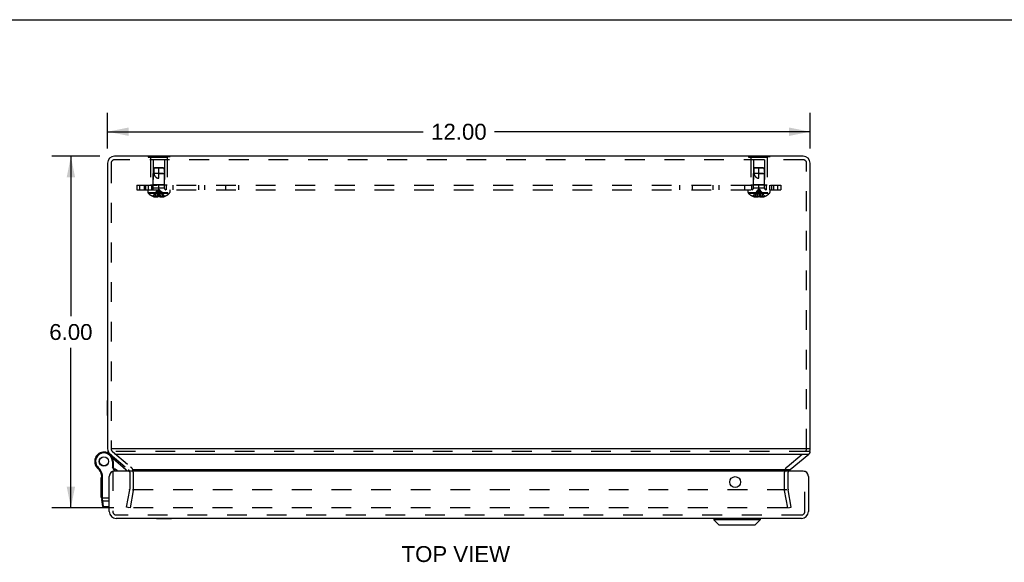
# Model space of a CAD drawing. Header units: inches. Extents: x 0 to 61.5, y 0 to 39.8.
# Tile 8 of 9: x 13.9 to 30.7, y 30.5 to 39.8. Entities that reach past the tile are written whole.
import ezdxf

# ---------------------------------------------------------------- set-up
doc = ezdxf.new("R2010")
doc.units = ezdxf.units.IN
doc.header["$LTSCALE"] = 3.382261
doc.header["$MEASUREMENT"] = 0
doc.linetypes.add('HIDDEN', pattern=[0.2, 0.1, -0.1])
doc.layers.get('0').update_dxf_attribs({"linetype": 'CONTINUOUS'})
for name, color, linetype in [('DEFAULT_2', 8, 'HIDDEN'), ('DIMENSIONS', 7, 'CONTINUOUS'), ('DOOR_ASSEMBLY', 7, 'CONTINUOUS'), ('SUBPANEL', 7, 'CONTINUOUS')]:
    doc.layers.add(name, color=color, linetype=linetype)
doc.styles.get("Standard").update_dxf_attribs({"font": 'arial.ttf'})
doc.dimstyles.new('DIMSTYLE_1', dxfattribs={"dimtxt": 0.271304, "dimasz": 0.361739, "dimexe": 0.09, "dimexo": 0.07, "dimgap": 0.0375, "dimtad": 0, "dimtih": 1, "dimtoh": 1, "dimzin": 4, "dimdsep": 46, "dimtxsty": 'Standard', "dimblk": '_FILLED', "dimblk1": '_FILLED', "dimblk2": '_FILLED', "dimcen": 0.09, "dimadec": 3, "dimazin": 1, "dimtfac": 1, "dimtdec": 3, "dimtofl": 0, "dimtmove": 0, "dimatfit": 3, "dimldrblk": '_FILLED', "dimfxl": 0, "dimtolj": 1, "dimtzin": 4, "dimarcsym": 0})

# ---------------------------------------------------------------- blocks, each defined once
blk = doc.blocks.new('_FILLED')
at = {"color": 0, "linetype": 'ByBlock'}
blk.add_solid([(0, 0), (-1, 0.2), (-1, -0.2)], dxfattribs=at)
blk = doc.blocks.new('*D11')
at = {"layer": 'DIMENSIONS', "color": 2, "linetype": 'Continuous'}
for p, q in [((15.299, 37.46), (14.48, 37.46)), ((14.805, 37.46), (14.805, 34.731)), ((14.805, 31.459), (14.805, 34.188)), ((15.538, 31.459), (14.48, 31.459))]:
    blk.add_line(p, q, dxfattribs=at)
at = {"layer": 'DIMENSIONS', "color": 2, "linetype": 'Continuous', "xscale": 0.3617391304, "yscale": 0.3617391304, "zscale": 0.3617391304}
for p, rotation in [((14.805, 37.46), 90), ((14.805, 31.459), 270)]:
    blk.add_blockref('_FILLED', p, dxfattribs=dict(at, rotation=rotation))
at = {"layer": 'DIMENSIONS', "color": 2, "linetype": 'Continuous', "insert": (14.805, 34.595), "char_height": 0.2713, "width": 0.73726, "attachment_point": 2, "line_spacing_factor": 0.9}
blk.add_mtext('6.00', dxfattribs=at)
blk = doc.blocks.new('*D12')
at = {"layer": 'DIMENSIONS', "color": 2, "linetype": 'Continuous'}
for p, q in [((15.432, 37.593), (15.432, 38.204)), ((27.432, 37.593), (27.432, 38.204)), ((15.432, 37.879), (20.822, 37.879)), ((27.432, 37.879), (22.041, 37.879))]:
    blk.add_line(p, q, dxfattribs=at)
at = {"layer": 'DIMENSIONS', "color": 2, "linetype": 'Continuous', "xscale": 0.3617391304, "yscale": 0.3617391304, "zscale": 0.3617391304, "rotation": 180}
blk.add_blockref('_FILLED', (15.432, 37.879), dxfattribs=at)
at = {"layer": 'DIMENSIONS', "color": 2, "linetype": 'Continuous', "xscale": 0.3617391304, "yscale": 0.3617391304, "zscale": 0.3617391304}
blk.add_blockref('_FILLED', (27.432, 37.879), dxfattribs=at)
at = {"layer": 'DIMENSIONS', "color": 2, "linetype": 'Continuous', "insert": (21.432, 38.014), "char_height": 0.2713, "width": 0.94805, "attachment_point": 2, "line_spacing_factor": 0.9}
blk.add_mtext('12.00', dxfattribs=at)

msp = doc.modelspace()

# ---------------------------------------------------------------- linework, layer by layer
at = {"color": 7, "linetype": 'Continuous'}
for p, q in [((0, 39.791), (61.496, 39.791)), ((16.127, 37.464), (16.127, 37.46)), ((16.127, 37.464), (16.487, 37.464)), ((16.217, 37.464), (16.217, 37.46)), ((16.397, 37.464), (16.397, 37.46)), ((16.487, 37.464), (16.487, 37.46)), ((26.377, 37.464), (26.737, 37.464)), ((26.377, 37.464), (26.377, 37.46)), ((26.467, 37.464), (26.467, 37.46)), ((26.647, 37.464), (26.647, 37.46)), ((26.737, 37.464), (26.737, 37.46)), ((15.428, 33.033), (15.428, 33.289)), ((15.428, 33.289), (15.432, 33.289)), ((15.428, 33.033), (15.432, 33.033)), ((15.501, 32.466), (15.492, 32.466)), ((27.432, 32.466), (27.411, 32.466)), ((15.437, 32.432), (15.437, 32.405)), ((27.427, 32.405), (27.427, 32.436))]:
    msp.add_line(p, q, dxfattribs=at)
at = {"color": 3, "linetype": 'Continuous'}
for p, q in [((15.432, 37.34), (15.432, 32.466)), ((27.312, 37.46), (15.552, 37.46)), ((27.432, 32.466), (27.432, 37.34)), ((27.411, 32.466), (15.501, 32.466)), ((15.553, 32.375), (27.411, 32.375)), ((27.093, 32.112), (27.411, 32.375)), ((15.861, 32.112), (27.093, 32.112))]:
    msp.add_line(p, q, dxfattribs=at)
for points in [[(15.437, 32.405), (15.437, 32.403), (15.437, 32.4), (15.438, 32.398), (15.438, 32.395), (15.439, 32.393), (15.44, 32.391)], [(27.411, 32.375), (27.413, 32.377), (27.415, 32.379), (27.417, 32.382), (27.418, 32.384), (27.42, 32.387), (27.422, 32.389)], [(27.422, 32.423), (27.423, 32.421), (27.424, 32.419), (27.425, 32.416), (27.426, 32.414), (27.426, 32.411), (27.427, 32.408), (27.427, 32.406), (27.427, 32.405)], [(27.427, 32.405), (27.427, 32.403), (27.427, 32.4), (27.426, 32.398), (27.425, 32.395), (27.424, 32.393), (27.423, 32.391), (27.422, 32.389)], [(27.083, 32.105), (27.077, 32.101), (27.071, 32.096), (27.065, 32.092), (27.059, 32.087), (27.057, 32.085)], [(27.093, 32.112), (27.091, 32.111), (27.09, 32.11), (27.088, 32.108), (27.086, 32.107), (27.084, 32.106), (27.083, 32.105)]]:
    msp.add_lwpolyline(points, dxfattribs=at)
for centre, radius, start, end in [((15.552, 37.34), 0.12, 90, 180), ((27.312, 37.34), 0.12, 0, 90), ((15.552, 32.466), 0.12, 180, 201.0908), ((27.312, 32.466), 0.12, 343.6989, 360), ((27.114, 32.066), 0.06, 160.4463, 161.1917)]:
    msp.add_arc(centre, radius, start, end, dxfattribs=at)
at = {"layer": 'DEFAULT_2', "color": 8, "linetype": 'HIDDEN'}
for p, q in [((15.492, 37.34), (15.492, 32.506)), ((27.312, 37.4), (15.552, 37.4)), ((16.127, 37.46), (16.127, 37.443)), ((16.127, 37.443), (16.487, 37.443)), ((16.167, 37.443), (16.167, 36.964)), ((16.212, 37.401), (16.212, 36.974)), ((16.402, 37.401), (16.212, 37.401)), ((16.217, 37.46), (16.217, 37.443)), ((16.397, 37.46), (16.397, 37.443)), ((16.402, 37.401), (16.402, 36.974)), ((16.447, 37.443), (16.447, 36.964)), ((16.487, 37.46), (16.487, 37.443)), ((26.377, 37.46), (26.377, 37.443)), ((26.377, 37.443), (26.737, 37.443)), ((26.417, 37.443), (26.417, 36.964)), ((26.652, 37.401), (26.462, 37.401)), ((26.462, 37.401), (26.462, 36.974)), ((26.467, 37.46), (26.467, 37.443)), ((26.647, 37.46), (26.647, 37.443)), ((26.652, 37.401), (26.652, 36.974)), ((26.697, 37.443), (26.697, 36.964)), ((26.737, 37.46), (26.737, 37.443)), ((27.372, 32.466), (27.372, 37.34)), ((16.447, 36.964), (16.167, 36.964)), ((16.212, 36.974), (16.202, 36.964)), ((16.402, 36.974), (16.212, 36.974)), ((16.402, 36.974), (16.412, 36.964)), ((26.697, 36.964), (26.417, 36.964)), ((26.462, 36.974), (26.452, 36.964)), ((26.652, 36.974), (26.462, 36.974)), ((26.652, 36.974), (26.662, 36.964)), ((15.492, 32.506), (15.492, 32.466)), ((15.475, 32.375), (15.788, 32.112)), ((15.513, 32.421), (15.827, 32.158)), ((27.411, 32.421), (15.553, 32.421)), ((27.037, 32.158), (27.35, 32.421)), ((15.809, 32.066), (15.809, 31.777)), ((15.869, 32.066), (15.869, 31.777)), ((26.994, 31.777), (26.994, 32.066)), ((27.054, 31.777), (27.054, 32.066)), ((15.756, 31.47), (15.809, 31.766)), ((15.868, 31.756), (15.815, 31.459)), ((27.036, 31.766), (15.871, 31.766)), ((27.048, 31.459), (26.996, 31.756)), ((27.107, 31.47), (27.055, 31.766)), ((15.815, 31.459), (15.756, 31.47)), ((27.035, 31.459), (15.791, 31.459)), ((27.045, 31.469), (27.045, 31.469)), ((27.045, 31.469), (27.045, 31.468)), ((27.048, 31.459), (27.107, 31.47))]:
    msp.add_line(p, q, dxfattribs=at)
for points in [[(15.781, 31.469), (15.781, 31.47), (15.781, 31.471)], [(15.782, 31.464), (15.782, 31.465), (15.781, 31.466), (15.781, 31.468), (15.781, 31.469), (15.781, 31.469)], [(15.791, 31.459), (15.79, 31.459), (15.789, 31.459), (15.788, 31.46), (15.787, 31.46), (15.786, 31.461), (15.785, 31.461), (15.784, 31.462), (15.783, 31.463), (15.783, 31.464), (15.782, 31.464)], [(27.045, 31.468), (27.045, 31.466), (27.045, 31.465), (27.044, 31.464), (27.044, 31.464), (27.043, 31.463), (27.042, 31.462), (27.041, 31.461), (27.04, 31.461), (27.039, 31.46), (27.038, 31.46), (27.037, 31.459), (27.036, 31.459), (27.035, 31.459)], [(27.045, 31.471), (27.045, 31.47), (27.045, 31.469)]]:
    msp.add_lwpolyline(points, dxfattribs=at)
for centre, radius, start, end in [((15.552, 37.34), 0.06, 90, 180), ((27.312, 37.34), 0.06, 0, 90), ((15.552, 32.466), 0.06, 180, 230), ((27.312, 32.466), 0.06, 310, 360), ((15.552, 32.466), 0.12, 201.0908, 230), ((15.749, 32.066), 0.12, 0, 50), ((27.114, 32.066), 0.12, 130, 180), ((15.749, 32.066), 0.06, 0, 50), ((27.114, 32.066), 0.06, 164.7667, 180), ((15.749, 31.777), 0.06, 350, 360), ((15.749, 31.777), 0.12, 350, 360), ((27.114, 31.777), 0.12, 180, 190), ((27.114, 31.777), 0.06, 180, 190)]:
    msp.add_arc(centre, radius, start, end, dxfattribs=at)
at = {"layer": 'DOOR_ASSEMBLY', "color": 7, "linetype": 'Continuous'}
for p, q in [((15.427, 32.397), (15.426, 32.397)), ((15.745, 32.109), (15.519, 32.298)), ((15.233, 32.171), (15.244, 32.178)), ((15.233, 32.171), (15.244, 32.178)), ((15.233, 32.171), (15.233, 32.171)), ((15.244, 32.178), (15.244, 32.178)), ((15.263, 32.135), (15.271, 32.145)), ((15.513, 32.25), (15.513, 32.152)), ((15.526, 32.25), (15.513, 32.25)), ((15.526, 32.155), (15.513, 32.152)), ((15.548, 32.085), (15.513, 32.152)), ((15.526, 32.25), (15.526, 32.155)), ((15.563, 32.085), (15.526, 32.155)), ((15.321, 31.636), (15.321, 31.976)), ((15.331, 31.976), (15.321, 31.976)), ((15.331, 31.968), (15.321, 31.968)), ((15.33, 32.014), (15.343, 32.016)), ((15.331, 31.619), (15.331, 31.995)), ((15.331, 31.995), (15.344, 31.995)), ((15.344, 31.616), (15.344, 31.995)), ((15.331, 31.916), (15.321, 31.916)), ((15.331, 31.908), (15.321, 31.908)), ((15.331, 31.838), (15.321, 31.838)), ((15.331, 31.636), (15.321, 31.636)), ((15.331, 31.636), (15.321, 31.636)), ((15.331, 31.631), (15.461, 31.631)), ((15.35, 31.478), (15.332, 31.601)), ((15.341, 31.616), (15.342, 31.616)), ((15.341, 31.616), (15.341, 31.616)), ((15.342, 31.616), (15.343, 31.616)), ((15.342, 31.616), (15.342, 31.616)), ((15.342, 31.616), (15.342, 31.616)), ((15.343, 31.616), (15.344, 31.616)), ((15.343, 31.616), (15.343, 31.616)), ((15.344, 31.614), (15.344, 31.616)), ((15.344, 31.616), (15.344, 31.616)), ((15.344, 31.613), (15.344, 31.614)), ((15.344, 31.612), (15.344, 31.613)), ((15.344, 31.61), (15.344, 31.612)), ((15.344, 31.609), (15.344, 31.61)), ((15.344, 31.608), (15.344, 31.609)), ((15.344, 31.607), (15.344, 31.608)), ((15.345, 31.605), (15.344, 31.607)), ((15.345, 31.604), (15.345, 31.605)), ((15.345, 31.603), (15.345, 31.604)), ((15.345, 31.602), (15.345, 31.603)), ((15.345, 31.601), (15.345, 31.602)), ((15.345, 31.599), (15.345, 31.601)), ((15.345, 31.598), (15.345, 31.599)), ((15.345, 31.597), (15.345, 31.598)), ((15.345, 31.596), (15.345, 31.597)), ((15.348, 31.575), (15.345, 31.596)), ((15.362, 31.474), (15.348, 31.575)), ((15.348, 31.575), (15.461, 31.575)), ((15.35, 31.478), (15.35, 31.478)), ((15.363, 31.467), (15.362, 31.474)), ((15.461, 31.474), (15.362, 31.474)), ((15.461, 31.467), (15.363, 31.467)), ((16.268, 31.271), (16.268, 31.275)), ((16.524, 31.271), (16.268, 31.271)), ((16.524, 31.271), (16.524, 31.275)), ((25.789, 31.272), (26.577, 31.272)), ((25.789, 31.272), (25.789, 31.253)), ((26.577, 31.253), (25.789, 31.253)), ((25.789, 31.253), (25.872, 31.17)), ((25.872, 31.17), (26.494, 31.17)), ((25.877, 31.168), (26.489, 31.168)), ((26.577, 31.253), (26.494, 31.17)), ((26.577, 31.272), (26.577, 31.253))]:
    msp.add_line(p, q, dxfattribs=at)
at = {"layer": 'DOOR_ASSEMBLY', "color": 3, "linetype": 'Continuous'}
for p, q in [((15.461, 31.395), (15.461, 31.995)), ((27.311, 32.085), (15.551, 32.085)), ((27.401, 31.995), (27.401, 31.395)), ((27.281, 31.275), (15.581, 31.275))]:
    msp.add_line(p, q, dxfattribs=at)
at = {"layer": 'DOOR_ASSEMBLY', "color": 8, "linetype": 'HIDDEN'}
for p, q in [((15.521, 32.085), (15.521, 31.395)), ((27.341, 31.395), (27.341, 32.085)), ((27.281, 31.335), (15.581, 31.335))]:
    msp.add_line(p, q, dxfattribs=at)
at = {"layer": 'DOOR_ASSEMBLY', "color": 7, "linetype": 'Continuous'}
for points in [[(15.331, 31.619), (15.331, 31.619), (15.331, 31.619), (15.331, 31.619), (15.331, 31.618), (15.331, 31.618), (15.331, 31.618), (15.331, 31.618), (15.331, 31.618), (15.331, 31.618), (15.331, 31.618), (15.331, 31.618), (15.331, 31.618), (15.332, 31.618), (15.332, 31.618), (15.332, 31.618), (15.332, 31.618), (15.332, 31.618), (15.332, 31.618), (15.332, 31.618), (15.332, 31.618), (15.332, 31.618), (15.332, 31.618), (15.332, 31.618), (15.332, 31.617), (15.332, 31.617), (15.332, 31.617), (15.333, 31.617), (15.333, 31.617), (15.333, 31.617), (15.333, 31.617), (15.333, 31.617), (15.333, 31.617), (15.333, 31.617), (15.333, 31.617), (15.333, 31.617), (15.334, 31.617), (15.334, 31.617), (15.334, 31.617), (15.334, 31.617), (15.334, 31.617), (15.334, 31.617), (15.334, 31.617), (15.334, 31.617), (15.335, 31.617), (15.335, 31.617), (15.335, 31.617), (15.335, 31.616), (15.335, 31.616), (15.335, 31.616), (15.336, 31.616), (15.336, 31.616), (15.336, 31.616), (15.336, 31.616), (15.336, 31.616), (15.336, 31.616), (15.337, 31.616), (15.337, 31.616), (15.337, 31.616), (15.337, 31.616), (15.337, 31.616), (15.337, 31.616), (15.338, 31.616), (15.338, 31.616), (15.338, 31.616), (15.338, 31.616), (15.338, 31.616), (15.339, 31.616), (15.339, 31.616), (15.339, 31.616), (15.339, 31.616), (15.339, 31.616), (15.34, 31.616), (15.34, 31.616), (15.34, 31.616), (15.34, 31.616), (15.34, 31.616), (15.341, 31.616)], [(15.332, 31.601), (15.332, 31.601), (15.332, 31.601), (15.332, 31.601), (15.333, 31.601), (15.333, 31.601), (15.333, 31.601), (15.333, 31.601), (15.333, 31.6), (15.333, 31.6), (15.333, 31.6), (15.333, 31.6), (15.333, 31.6), (15.333, 31.6), (15.333, 31.6), (15.333, 31.6), (15.333, 31.6), (15.333, 31.599), (15.333, 31.599), (15.333, 31.599), (15.333, 31.599), (15.334, 31.599), (15.334, 31.599), (15.334, 31.599), (15.334, 31.599), (15.334, 31.599), (15.334, 31.599), (15.334, 31.598), (15.334, 31.598), (15.334, 31.598), (15.334, 31.598), (15.335, 31.598), (15.335, 31.598), (15.335, 31.598), (15.335, 31.598), (15.335, 31.598), (15.335, 31.598), (15.335, 31.598), (15.335, 31.598), (15.336, 31.597), (15.336, 31.597), (15.336, 31.597), (15.336, 31.597), (15.336, 31.597), (15.336, 31.597), (15.337, 31.597), (15.337, 31.597), (15.337, 31.597), (15.337, 31.597), (15.337, 31.597), (15.337, 31.597), (15.338, 31.597), (15.338, 31.597), (15.338, 31.597), (15.338, 31.597), (15.338, 31.596), (15.338, 31.596), (15.339, 31.596), (15.339, 31.596), (15.339, 31.596), (15.339, 31.596), (15.339, 31.596), (15.34, 31.596), (15.34, 31.596), (15.34, 31.596), (15.34, 31.596), (15.34, 31.596), (15.34, 31.596), (15.341, 31.596), (15.341, 31.596), (15.341, 31.596), (15.341, 31.596), (15.342, 31.596), (15.342, 31.596), (15.342, 31.596), (15.342, 31.596), (15.342, 31.596), (15.343, 31.596), (15.343, 31.596), (15.343, 31.596), (15.343, 31.596), (15.343, 31.596), (15.344, 31.596), (15.344, 31.596), (15.344, 31.596), (15.344, 31.596), (15.344, 31.596), (15.345, 31.596), (15.345, 31.596), (15.345, 31.596), (15.345, 31.596)], [(15.335, 31.585), (15.335, 31.584), (15.335, 31.584), (15.335, 31.584), (15.335, 31.584), (15.335, 31.584), (15.335, 31.583), (15.335, 31.583), (15.335, 31.583), (15.335, 31.583), (15.335, 31.583), (15.335, 31.582), (15.335, 31.582), (15.335, 31.582), (15.336, 31.582), (15.336, 31.582), (15.336, 31.582), (15.336, 31.581), (15.336, 31.581), (15.336, 31.581), (15.336, 31.581), (15.336, 31.581), (15.336, 31.581), (15.336, 31.58), (15.336, 31.58), (15.337, 31.58), (15.337, 31.58), (15.337, 31.58), (15.337, 31.58), (15.337, 31.579), (15.337, 31.579), (15.337, 31.579), (15.337, 31.579), (15.338, 31.579), (15.338, 31.579), (15.338, 31.578), (15.338, 31.578), (15.338, 31.578), (15.338, 31.578), (15.338, 31.578), (15.339, 31.578), (15.339, 31.578), (15.339, 31.578), (15.339, 31.577), (15.339, 31.577), (15.339, 31.577), (15.34, 31.577), (15.34, 31.577), (15.34, 31.577), (15.34, 31.577), (15.34, 31.577), (15.34, 31.576), (15.341, 31.576), (15.341, 31.576), (15.341, 31.576), (15.341, 31.576), (15.341, 31.576), (15.342, 31.576), (15.342, 31.576), (15.342, 31.576), (15.342, 31.576), (15.342, 31.576), (15.343, 31.576), (15.343, 31.575), (15.343, 31.575), (15.343, 31.575), (15.343, 31.575), (15.344, 31.575), (15.344, 31.575), (15.344, 31.575), (15.344, 31.575), (15.344, 31.575), (15.345, 31.575), (15.345, 31.575), (15.345, 31.575), (15.345, 31.575), (15.345, 31.575), (15.346, 31.575), (15.346, 31.575), (15.346, 31.575), (15.346, 31.575), (15.347, 31.575), (15.347, 31.575), (15.347, 31.575), (15.347, 31.575), (15.347, 31.575), (15.348, 31.575)], [(15.349, 31.483), (15.349, 31.483), (15.349, 31.483), (15.349, 31.483), (15.349, 31.483), (15.349, 31.482), (15.349, 31.482), (15.349, 31.482), (15.349, 31.482), (15.349, 31.482), (15.349, 31.482), (15.349, 31.481), (15.35, 31.481), (15.35, 31.481), (15.35, 31.481), (15.35, 31.481), (15.35, 31.48), (15.35, 31.48), (15.35, 31.48), (15.35, 31.48), (15.35, 31.48), (15.35, 31.48), (15.35, 31.479), (15.35, 31.479), (15.351, 31.479), (15.351, 31.479), (15.351, 31.479), (15.351, 31.479), (15.351, 31.478), (15.351, 31.478), (15.351, 31.478), (15.351, 31.478), (15.352, 31.478), (15.352, 31.478), (15.352, 31.477), (15.352, 31.477), (15.352, 31.477), (15.352, 31.477), (15.352, 31.477), (15.353, 31.477), (15.353, 31.477), (15.353, 31.477), (15.353, 31.476), (15.353, 31.476), (15.353, 31.476), (15.354, 31.476), (15.354, 31.476), (15.354, 31.476), (15.354, 31.476), (15.354, 31.476), (15.354, 31.475), (15.355, 31.475), (15.355, 31.475), (15.355, 31.475), (15.355, 31.475), (15.355, 31.475), (15.356, 31.475), (15.356, 31.475), (15.356, 31.475), (15.356, 31.475), (15.356, 31.475), (15.357, 31.474), (15.357, 31.474), (15.357, 31.474), (15.357, 31.474), (15.357, 31.474), (15.358, 31.474), (15.358, 31.474), (15.358, 31.474), (15.358, 31.474), (15.358, 31.474), (15.359, 31.474), (15.359, 31.474), (15.359, 31.474), (15.359, 31.474), (15.359, 31.474), (15.36, 31.474), (15.36, 31.474), (15.36, 31.474), (15.36, 31.474), (15.36, 31.474), (15.361, 31.474), (15.361, 31.474), (15.361, 31.474), (15.361, 31.474), (15.362, 31.474), (15.362, 31.474)]]:
    msp.add_lwpolyline(points, dxfattribs=at)
for radius in [0.079, 0.078]:
    msp.add_circle((15.369, 32.25), radius, dxfattribs=at)
at = {"layer": 'DOOR_ASSEMBLY', "color": 3, "linetype": 'Continuous'}
msp.add_circle((26.151, 31.897), 0.0938, dxfattribs=at)
at = {"layer": 'DOOR_ASSEMBLY', "color": 7, "linetype": 'Continuous'}
for centre, radius, start, end in [((15.369, 32.25), 0.158, 0, 210.265), ((15.369, 32.25), 0.144, 0, 210.265), ((15.332, 32.155), 0.26, 50, 68.622), ((15.369, 32.25), 0.158, 210.2787, 232.6869), ((15.356, 32.243), 0.142, 210.265, 229.2067), ((15.356, 32.243), 0.129, 210.265, 229.2067), ((15.132, 31.984), 0.2, 8.8401, 49.2067), ((15.132, 31.984), 0.213, 8.8401, 49.2067), ((15.469, 31.928), 0.21, 48.2712, 69.7019), ((15.206, 31.995), 0.125, 0, 8.8401), ((15.206, 31.995), 0.138, 0, 8.8401), ((15.684, 32.036), 0.095, 31.1408, 50), ((15.456, 31.619), 0.125, 180, 187.9618), ((15.363, 31.48), 0.013, 187.9757, 270), ((25.792, 31.272), 0.00305, 89.9999, 180), ((25.877, 31.175), 0.0071, 225, 270), ((26.489, 31.175), 0.0071, 270, 315), ((26.574, 31.272), 0.00305, 0, 90.0001)]:
    msp.add_arc(centre, radius, start, end, dxfattribs=at)
at = {"layer": 'DOOR_ASSEMBLY', "color": 3, "linetype": 'Continuous'}
for centre, radius, start, end in [((15.551, 31.995), 0.09, 90, 180), ((27.311, 31.995), 0.09, 0, 90), ((15.581, 31.395), 0.12, 180, 270), ((27.281, 31.395), 0.12, 270, 360)]:
    msp.add_arc(centre, radius, start, end, dxfattribs=at)
at = {"layer": 'DOOR_ASSEMBLY', "color": 8, "linetype": 'HIDDEN'}
for centre, start, end in [((15.581, 31.395), 180, 270), ((27.281, 31.395), 270, 360)]:
    msp.add_arc(centre, 0.06, start, end, dxfattribs=at)
at = {"layer": 'SUBPANEL', "color": 8, "linetype": 'HIDDEN'}
for p, q in [((16.222, 37.254), (16.213, 37.164)), ((16.233, 37.264), (16.222, 37.254)), ((16.222, 37.254), (16.227, 37.259)), ((16.392, 37.254), (16.222, 37.254)), ((16.227, 37.259), (16.233, 37.264)), ((16.381, 37.264), (16.233, 37.264)), ((16.307, 37.084), (16.307, 37.264)), ((16.381, 37.264), (16.392, 37.254)), ((16.392, 37.254), (16.401, 37.164)), ((26.472, 37.254), (26.463, 37.164)), ((26.483, 37.264), (26.472, 37.254)), ((26.472, 37.254), (26.477, 37.259)), ((26.642, 37.254), (26.472, 37.254)), ((26.477, 37.259), (26.483, 37.264)), ((26.631, 37.264), (26.483, 37.264)), ((26.557, 37.084), (26.557, 37.264)), ((26.631, 37.264), (26.642, 37.254)), ((26.642, 37.254), (26.651, 37.164)), ((16.213, 36.917), (16.213, 37.164)), ((16.401, 37.164), (16.213, 37.164)), ((16.307, 37.164), (16.401, 37.164)), ((16.401, 36.917), (16.401, 37.164)), ((26.651, 37.164), (26.463, 37.164)), ((26.463, 36.917), (26.463, 37.164)), ((26.557, 37.164), (26.651, 37.164)), ((26.651, 36.917), (26.651, 37.164)), ((15.932, 36.964), (15.932, 36.889)), ((15.932, 36.964), (26.932, 36.964)), ((15.932, 36.889), (26.932, 36.889)), ((15.983, 36.889), (15.983, 36.964)), ((16.057, 36.964), (16.057, 36.889)), ((16.086, 36.889), (16.086, 36.964)), ((16.12, 36.889), (16.12, 36.842)), ((16.12, 36.842), (16.493, 36.842)), ((16.126, 36.964), (16.126, 36.889)), ((16.182, 36.964), (16.182, 36.889)), ((16.401, 36.917), (16.213, 36.917)), ((16.307, 36.889), (16.307, 36.964)), ((16.315, 36.84), (16.313, 36.86)), ((16.318, 36.819), (16.315, 36.84)), ((16.432, 36.964), (16.432, 36.889)), ((16.493, 36.889), (16.493, 36.842)), ((16.549, 36.889), (16.549, 36.964)), ((16.988, 36.889), (16.988, 36.964)), ((17.09, 36.889), (17.09, 36.964)), ((17.448, 36.964), (17.448, 36.889)), ((17.666, 36.964), (17.666, 36.889)), ((25.198, 36.964), (25.198, 36.889)), ((25.416, 36.964), (25.416, 36.889)), ((25.774, 36.889), (25.774, 36.964)), ((25.875, 36.889), (25.875, 36.964)), ((26.315, 36.889), (26.315, 36.964)), ((26.37, 36.889), (26.37, 36.842)), ((26.37, 36.842), (26.743, 36.842)), ((26.432, 36.964), (26.432, 36.889)), ((26.651, 36.917), (26.463, 36.917)), ((26.557, 36.889), (26.557, 36.964)), ((26.565, 36.84), (26.563, 36.86)), ((26.568, 36.819), (26.565, 36.84)), ((26.682, 36.964), (26.682, 36.889)), ((26.738, 36.964), (26.738, 36.889)), ((26.743, 36.889), (26.743, 36.842)), ((26.778, 36.889), (26.778, 36.964)), ((26.807, 36.964), (26.807, 36.889)), ((26.88, 36.889), (26.88, 36.964)), ((26.932, 36.964), (26.932, 36.889)), ((16.127, 36.827), (16.487, 36.827)), ((16.208, 36.776), (16.207, 36.775)), ((16.208, 36.776), (16.208, 36.775)), ((16.291, 36.775), (16.208, 36.775)), ((16.238, 36.775), (16.238, 36.765)), ((16.272, 36.775), (16.272, 36.76)), ((16.291, 36.775), (16.293, 36.798)), ((16.291, 36.776), (16.291, 36.775)), ((16.291, 36.775), (16.291, 36.765)), ((16.32, 36.797), (16.318, 36.819)), ((16.322, 36.775), (16.32, 36.798)), ((16.322, 36.776), (16.322, 36.775)), ((16.322, 36.775), (16.322, 36.765)), ((16.405, 36.775), (16.322, 36.775)), ((16.322, 36.765), (16.325, 36.764)), ((16.342, 36.775), (16.342, 36.76)), ((16.375, 36.775), (16.375, 36.765)), ((16.405, 36.775), (16.406, 36.776)), ((16.406, 36.776), (16.406, 36.775)), ((26.377, 36.827), (26.737, 36.827)), ((26.458, 36.776), (26.457, 36.775)), ((26.458, 36.775), (26.458, 36.776)), ((26.541, 36.775), (26.458, 36.775)), ((26.488, 36.775), (26.488, 36.765)), ((26.522, 36.775), (26.522, 36.76)), ((26.541, 36.775), (26.543, 36.798)), ((26.546, 36.775), (26.541, 36.776)), ((26.541, 36.776), (26.541, 36.775)), ((26.541, 36.775), (26.541, 36.765)), ((26.567, 36.775), (26.562, 36.775)), ((26.567, 36.775), (26.572, 36.776)), ((26.57, 36.797), (26.568, 36.819)), ((26.572, 36.775), (26.57, 36.798)), ((26.572, 36.776), (26.572, 36.775)), ((26.655, 36.775), (26.572, 36.775)), ((26.572, 36.775), (26.572, 36.765)), ((26.592, 36.775), (26.592, 36.76)), ((26.625, 36.775), (26.625, 36.765)), ((26.656, 36.776), (26.655, 36.775)), ((26.656, 36.776), (26.656, 36.775))]:
    msp.add_line(p, q, dxfattribs=at)
for points in [[(16.222, 37.254), (16.221, 37.242), (16.22, 37.23), (16.22, 37.219), (16.22, 37.207), (16.22, 37.196), (16.22, 37.184), (16.221, 37.174), (16.223, 37.164)], [(26.472, 37.254), (26.471, 37.242), (26.47, 37.23), (26.47, 37.219), (26.47, 37.207), (26.47, 37.196), (26.47, 37.184), (26.471, 37.174), (26.473, 37.164)], [(16.223, 37.164), (16.225, 37.156), (16.227, 37.149), (16.23, 37.143), (16.232, 37.137), (16.235, 37.131), (16.238, 37.126), (16.241, 37.121), (16.244, 37.117), (16.247, 37.113), (16.25, 37.109), (16.253, 37.106), (16.256, 37.103), (16.26, 37.101), (16.263, 37.098), (16.266, 37.096), (16.269, 37.094), (16.273, 37.092), (16.276, 37.09), (16.28, 37.089), (16.283, 37.087), (16.287, 37.086), (16.291, 37.085), (16.295, 37.085), (16.299, 37.084), (16.303, 37.084), (16.307, 37.084)], [(26.473, 37.164), (26.475, 37.156), (26.477, 37.149), (26.48, 37.143), (26.482, 37.137), (26.485, 37.131), (26.488, 37.126), (26.491, 37.121), (26.494, 37.117), (26.497, 37.113), (26.5, 37.109), (26.503, 37.106), (26.506, 37.103), (26.51, 37.101), (26.513, 37.098), (26.516, 37.096), (26.519, 37.094), (26.523, 37.092), (26.526, 37.09), (26.53, 37.089), (26.533, 37.087), (26.537, 37.086), (26.541, 37.085), (26.545, 37.085), (26.549, 37.084), (26.553, 37.084), (26.557, 37.084)], [(16.208, 36.776), (16.221, 36.798), (16.236, 36.819), (16.252, 36.84), (16.269, 36.86), (16.287, 36.88), (16.307, 36.899)], [(16.238, 36.775), (16.248, 36.797), (16.258, 36.819), (16.269, 36.84), (16.281, 36.86), (16.293, 36.88), (16.307, 36.899)], [(16.272, 36.775), (16.277, 36.797), (16.282, 36.819), (16.288, 36.84), (16.294, 36.86), (16.3, 36.88), (16.307, 36.899)], [(16.293, 36.797), (16.296, 36.819), (16.298, 36.84), (16.301, 36.86), (16.304, 36.88), (16.307, 36.899)], [(16.296, 36.819), (16.298, 36.84), (16.301, 36.86), (16.304, 36.88), (16.307, 36.899)], [(16.313, 36.86), (16.31, 36.88), (16.307, 36.899)], [(16.313, 36.86), (16.31, 36.88), (16.307, 36.899)], [(16.342, 36.775), (16.337, 36.797), (16.332, 36.819), (16.326, 36.84), (16.32, 36.86), (16.314, 36.88), (16.307, 36.899)], [(16.375, 36.775), (16.366, 36.797), (16.356, 36.819), (16.345, 36.84), (16.333, 36.86), (16.32, 36.88), (16.307, 36.899)], [(16.406, 36.776), (16.392, 36.798), (16.378, 36.819), (16.362, 36.84), (16.344, 36.86), (16.326, 36.88), (16.307, 36.899)], [(26.458, 36.776), (26.471, 36.798), (26.486, 36.819), (26.502, 36.84), (26.519, 36.86), (26.537, 36.88), (26.557, 36.899)], [(26.488, 36.775), (26.498, 36.797), (26.508, 36.819), (26.519, 36.84), (26.531, 36.86), (26.543, 36.88), (26.557, 36.899)], [(26.522, 36.775), (26.527, 36.797), (26.532, 36.819), (26.538, 36.84), (26.544, 36.86), (26.55, 36.88), (26.557, 36.899)], [(26.543, 36.797), (26.546, 36.819), (26.548, 36.84), (26.551, 36.86), (26.554, 36.88), (26.557, 36.899)], [(26.546, 36.819), (26.548, 36.84), (26.551, 36.86), (26.554, 36.88), (26.557, 36.899)], [(26.563, 36.86), (26.56, 36.88), (26.557, 36.899)], [(26.563, 36.86), (26.56, 36.88), (26.557, 36.899)], [(26.656, 36.776), (26.642, 36.798), (26.628, 36.819), (26.612, 36.84), (26.594, 36.86), (26.576, 36.88), (26.557, 36.899)], [(26.625, 36.775), (26.616, 36.797), (26.606, 36.819), (26.595, 36.84), (26.583, 36.86), (26.57, 36.88), (26.557, 36.899)], [(26.592, 36.775), (26.587, 36.797), (26.582, 36.819), (26.576, 36.84), (26.57, 36.86), (26.564, 36.88), (26.557, 36.899)], [(16.272, 36.76), (16.268, 36.76), (16.264, 36.761), (16.26, 36.761), (16.256, 36.762), (16.251, 36.762), (16.247, 36.763), (16.243, 36.764), (16.238, 36.765)], [(16.291, 36.765), (16.289, 36.764), (16.286, 36.763), (16.284, 36.763), (16.282, 36.762), (16.279, 36.761), (16.277, 36.761), (16.274, 36.76), (16.272, 36.76)], [(16.322, 36.776), (16.317, 36.775), (16.312, 36.775), (16.307, 36.775), (16.302, 36.775), (16.296, 36.775), (16.291, 36.776)], [(16.342, 36.76), (16.339, 36.76), (16.337, 36.761), (16.334, 36.761), (16.332, 36.762), (16.33, 36.763), (16.327, 36.763), (16.325, 36.764)], [(16.375, 36.765), (16.371, 36.764), (16.366, 36.763), (16.362, 36.762), (16.358, 36.762), (16.354, 36.761), (16.35, 36.761), (16.346, 36.76), (16.342, 36.76)], [(26.522, 36.76), (26.518, 36.76), (26.514, 36.761), (26.51, 36.761), (26.506, 36.762), (26.501, 36.762), (26.497, 36.763), (26.493, 36.764), (26.488, 36.765)], [(26.541, 36.765), (26.539, 36.764), (26.536, 36.763), (26.534, 36.763), (26.532, 36.762), (26.529, 36.761), (26.527, 36.761), (26.524, 36.76), (26.522, 36.76)], [(26.546, 36.775), (26.552, 36.775), (26.557, 36.775), (26.562, 36.775)], [(26.592, 36.76), (26.589, 36.76), (26.587, 36.761), (26.584, 36.761), (26.582, 36.762), (26.58, 36.763), (26.577, 36.763), (26.575, 36.764), (26.572, 36.765)], [(26.625, 36.765), (26.621, 36.764), (26.616, 36.763), (26.612, 36.762), (26.608, 36.762), (26.604, 36.761), (26.6, 36.761), (26.596, 36.76), (26.592, 36.76)]]:
    msp.add_lwpolyline(points, dxfattribs=at)
for centre, radius, start, end in [((16.14, 36.842), 0.02, 180, 226.4862), ((16.185, 36.917), 0.0282, 270, 360), ((16.429, 36.917), 0.0282, 180, 270), ((16.473, 36.842), 0.02, 313.5138, 360), ((26.39, 36.842), 0.02, 180, 226.4862), ((26.435, 36.917), 0.0282, 270, 360), ((26.679, 36.917), 0.0282, 180, 270), ((26.723, 36.842), 0.02, 313.5138, 360), ((16.307, 37.017), 0.262, 226.4862, 247.6643), ((16.307, 37.017), 0.261, 247.9106, 254.8059), ((16.307, 37.017), 0.261, 285.1941, 292.0894), ((16.307, 37.017), 0.262, 292.3357, 313.5138), ((26.557, 37.017), 0.262, 226.4862, 247.6643), ((26.557, 37.017), 0.261, 247.9106, 254.8059), ((26.557, 37.017), 0.261, 285.1941, 292.0894), ((26.557, 37.017), 0.262, 292.3357, 313.5138)]:
    msp.add_arc(centre, radius, start, end, dxfattribs=at)

# ---------------------------------------------------------------- texts
at = {"layer": 'DIMENSIONS', "color": 2, "linetype": 'Continuous', "insert": (21.379, 30.804), "char_height": 0.2713, "width": 1.8487, "attachment_point": 2, "line_spacing_factor": 0.9}
msp.add_mtext('TOP VIEW', dxfattribs=at)

# ---------------------------------------------------------------- dimensions: what is measured, and where the dimension line sits
at = {"layer": 'DIMENSIONS', "color": 2, "linetype": 'Continuous'}
dim = msp.add_linear_dim(base=(27.432, 37.879), p1=(15.432, 38.274), p2=(27.432, 38.274), dimstyle='DIMSTYLE_1', dxfattribs=at)
dim.commit()
dim.dimension.update_dxf_attribs({"geometry": '*D12', "text_midpoint": (21.443, 37.877), "dimtype": 160})
dim = msp.add_linear_dim(base=(14.805, 31.459), p1=(15.369, 37.46), p2=(15.608, 31.459), angle=270, dimstyle='DIMSTYLE_1', dxfattribs=at)
dim.commit()
dim.dimension.update_dxf_attribs({"geometry": '*D11', "text_midpoint": (14.803, 34.458), "dimtype": 160})

doc.saveas('drawing.dxf')
